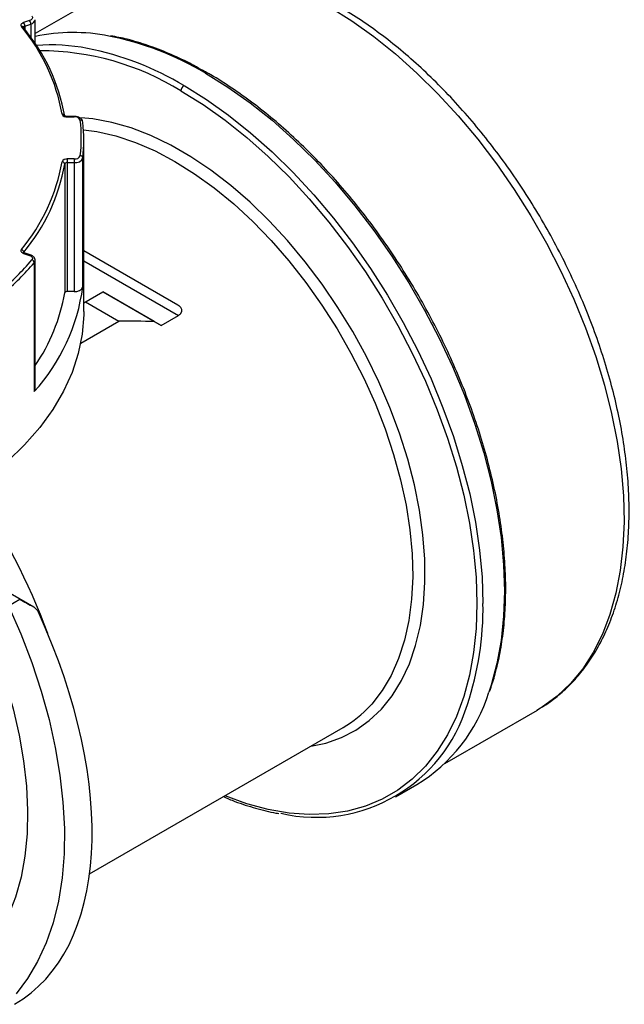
# Model space of a CAD drawing. Header units: inches. Extents: x 0 to 44, y 0 to 34.
# Tile 5 of 7: x 36.4 to 39.1, y 26.3 to 30.7. Entities that reach past the tile are written whole.
import ezdxf

# ---------------------------------------------------------------- set-up
doc = ezdxf.new("R2010")
doc.units = ezdxf.units.IN
doc.header["$LTSCALE"] = 4
doc.header["$MEASUREMENT"] = 0

msp = doc.modelspace()

# ---------------------------------------------------------------- linework, layer by layer
for p, q in [((36.8468, 30.897), (36.4665, 30.6775)), ((36.4409, 30.7366), (36.4136, 30.7274)), ((36.4195, 30.7119), (36.4468, 30.721)), ((36.4195, 30.7119), (36.4195, 30.6971)), ((36.4468, 30.721), (36.4468, 30.661)), ((36.4665, 30.6328), (36.4665, 30.7407)), ((36.4132, 30.7076), (36.4132, 30.7076)), ((37.1284, 30.4173), (37.2216, 30.3597)), ((36.6439, 30.3014), (36.6123, 30.3014)), ((36.6123, 30.2992), (36.6123, 30.3014)), ((36.6123, 30.2992), (36.6439, 30.2992)), ((36.6439, 30.2992), (36.6439, 30.3014)), ((36.6877, 29.4161), (36.6877, 30.1941)), ((36.6006, 30.0856), (36.6006, 29.5005)), ((36.6439, 30.1083), (36.6123, 30.1083)), ((36.6123, 30.1083), (36.6123, 30.0918)), ((36.6123, 30.0918), (36.6439, 30.0918)), ((36.6123, 30.0918), (36.6123, 29.5067)), ((36.6439, 30.1083), (36.6439, 30.0918)), ((36.6439, 30.0918), (36.6439, 29.5067)), ((36.6832, 29.528), (36.6832, 30.1131)), ((36.4147, 29.6851), (36.4147, 29.6827)), ((37.1146, 29.4449), (36.6877, 29.6914)), ((36.4136, 29.68), (36.4409, 29.6709)), ((36.4447, 29.6725), (36.4173, 29.6816)), ((36.4173, 29.6816), (36.4174, 29.6815)), ((36.4624, 29.6374), (36.4624, 29.0523)), ((36.4665, 29.0624), (36.4665, 29.6475)), ((36.6877, 29.646), (37.1169, 29.3981)), ((36.6439, 29.5067), (36.6123, 29.5067)), ((36.6877, 29.4557), (36.7738, 29.5054)), ((36.7738, 29.5054), (37.0382, 29.3527)), ((37.0068, 29.3708), (36.7738, 29.5054)), ((36.695, 29.4599), (36.8472, 29.372)), ((36.6733, 29.2716), (36.8472, 29.372)), ((37.0382, 29.3527), (37.0068, 29.3708)), ((37.0382, 29.3527), (37.1169, 29.3981)), ((36.2689, 28.185), (36.4599, 28.0747)), ((36.3456, 28.0803), (36.3964, 28.1097)), ((38.3266, 27.3644), (38.7463, 27.6067)), ((36.7137, 26.863), (37.8643, 27.5272)), ((38.1019, 27.212), (38.1993, 27.2682))]:
    msp.add_line(p, q)
at = {"flags": 128}
for points in [[(36.4518, 30.7574), (36.4537, 30.7546), (36.4546, 30.7517), (36.4545, 30.7487), (36.4535, 30.7457), (36.4516, 30.743), (36.4487, 30.7405), (36.4451, 30.7383), (36.4409, 30.7366)], [(37.8031, 30.7992), (37.9038, 30.7361), (38.0038, 30.6647), (38.1027, 30.5854), (38.1999, 30.4985), (38.2948, 30.4047), (38.3869, 30.3043), (38.4757, 30.198), (38.5607, 30.0864), (38.6413, 29.9701), (38.7172, 29.8498), (38.788, 29.7261), (38.8531, 29.5997), (38.9123, 29.4714), (38.9652, 29.3418), (39.0116, 29.2117), (39.0511, 29.0819), (39.0835, 28.953), (39.1087, 28.8258), (39.1266, 28.701), (39.1369, 28.5793), (39.1397, 28.4613), (39.1349, 28.3479), (39.1227, 28.2395), (39.1029, 28.1368), (39.0758, 28.0404), (39.0415, 27.9508), (39.0002, 27.8685), (38.9521, 27.794), (38.8975, 27.7277), (38.8367, 27.67), (38.7701, 27.6212), (38.7463, 27.6067)], [(36.4136, 30.7274), (36.41, 30.726), (36.407, 30.7242), (36.4045, 30.7221), (36.4029, 30.7197), (36.4019, 30.7173), (36.4018, 30.7148), (36.4025, 30.7123), (36.4039, 30.7099)], [(37.2398, 30.4976), (37.3412, 30.4347), (37.442, 30.3634), (37.5418, 30.284), (37.6398, 30.1971), (37.7356, 30.1031), (37.8286, 30.0025), (37.9183, 29.8959), (38.0043, 29.784), (38.0859, 29.6672), (38.1629, 29.5464), (38.2346, 29.4221), (38.3008, 29.295), (38.3611, 29.1659), (38.4151, 29.0355), (38.4625, 28.9045), (38.5031, 28.7737), (38.5366, 28.6437), (38.5629, 28.5154), (38.5818, 28.3893), (38.5931, 28.2663), (38.5969, 28.147), (38.5931, 28.0321), (38.5818, 27.9222), (38.5629, 27.8179), (38.5366, 27.7199), (38.5257, 27.6872)], [(37.1423, 30.4414), (37.2438, 30.3784), (37.3446, 30.3071), (37.4443, 30.2278), (37.5424, 30.1408), (37.6382, 30.0468), (37.7312, 29.9462), (37.8209, 29.8397), (37.9068, 29.7277), (37.9885, 29.611), (38.0654, 29.4901), (38.1372, 29.3658), (38.2034, 29.2388), (38.2637, 29.1097), (38.3177, 28.9793), (38.3651, 28.8483), (38.4057, 28.7175), (38.4392, 28.5875), (38.4655, 28.4591), (38.4843, 28.3331), (38.4957, 28.21), (38.4995, 28.0907)], [(37.2216, 30.3597), (37.2288, 30.355), (37.3286, 30.2844), (37.4273, 30.2058), (37.5243, 30.1198), (37.6192, 30.0268), (37.7112, 29.9272), (37.8, 29.8217), (37.8851, 29.7109), (37.9659, 29.5954), (38.042, 29.4758), (38.1131, 29.3528), (38.1786, 29.227), (38.2382, 29.0992), (38.2917, 28.9702), (38.3386, 28.8405), (38.3788, 28.711), (38.412, 28.5824), (38.438, 28.4553), (38.4566, 28.3306), (38.46, 28.3013)], [(37.7176, 27.4425), (37.7859, 27.4568), (37.8569, 27.4816), (37.9229, 27.5157), (37.9836, 27.559), (38.0386, 27.6111), (38.0874, 27.6717), (38.1297, 27.7403), (38.1653, 27.8165), (38.1938, 27.8998), (38.2152, 27.9897), (38.2292, 28.0854), (38.2358, 28.1864), (38.235, 28.292), (38.2267, 28.4015), (38.2109, 28.5141), (38.1879, 28.6291), (38.1577, 28.7457), (38.1205, 28.8631), (38.0767, 28.9805), (38.0264, 29.0972), (37.9701, 29.2123), (37.9082, 29.325), (37.8409, 29.4347), (37.7689, 29.5405), (37.6925, 29.6418), (37.6123, 29.7378), (37.5289, 29.828), (37.4427, 29.9116), (37.3544, 29.9882), (37.2646, 30.0573), (37.1739, 30.1183), (37.0829, 30.1708), (36.9922, 30.2146), (36.9024, 30.2492), (36.8141, 30.2745), (36.728, 30.2903), (36.6733, 30.2954)], [(36.6862, 30.2412), (36.7471, 30.2328), (36.8333, 30.2129), (36.9214, 30.1836), (37.0107, 30.145), (37.1006, 30.0974), (37.1905, 30.0412), (37.2798, 29.9767), (37.3679, 29.9043), (37.4541, 29.8247), (37.5378, 29.7382), (37.6185, 29.6457), (37.6956, 29.5476), (37.7686, 29.4446), (37.837, 29.3375), (37.9002, 29.2271), (37.9579, 29.114), (38.0096, 28.9991), (38.055, 28.8831), (38.0938, 28.7669), (38.1257, 28.6513), (38.1505, 28.5371), (38.168, 28.4251), (38.178, 28.316), (38.1806, 28.2106), (38.1757, 28.1096), (38.1634, 28.0138), (38.1436, 27.9238), (38.1166, 27.8403), (38.0826, 27.7637), (38.0417, 27.6947), (37.9943, 27.6337), (37.9886, 27.6274)], [(36.4039, 29.6976), (36.4025, 29.6952), (36.4018, 29.6927), (36.4019, 29.6902), (36.4029, 29.6877), (36.4045, 29.6854), (36.407, 29.6833), (36.41, 29.6815), (36.4136, 29.68)], [(36.4409, 29.6709), (36.4451, 29.6692), (36.4487, 29.667), (36.4516, 29.6645), (36.4535, 29.6617), (36.4545, 29.6588), (36.4546, 29.6558), (36.4537, 29.6529), (36.4518, 29.6501)], [(36.6877, 29.4161), (36.6876, 29.401), (36.6804, 29.3131), (36.6626, 29.2257), (36.6342, 29.1392), (36.5954, 29.0541), (36.5464, 28.9707), (36.4873, 28.8895), (36.4186, 28.811), (36.3405, 28.7354)], [(38.46, 28.3013), (38.4679, 28.2088), (38.4716, 28.0907)], [(36.1283, 28.2081), (36.1886, 28.091), (36.2429, 27.9721), (36.2909, 27.8519), (36.3323, 27.7315), (36.3669, 27.6114), (36.3943, 27.4926), (36.4144, 27.3758), (36.4271, 27.2617), (36.4323, 27.1511), (36.43, 27.0447), (36.4201, 26.9432), (36.4028, 26.8473), (36.3781, 26.7576), (36.3463, 26.6747), (36.3075, 26.5992), (36.262, 26.5314), (36.21, 26.4719), (36.1519, 26.421), (36.094, 26.3824)], [(36.3456, 28.0803), (36.4016, 27.9519), (36.4511, 27.8225), (36.4939, 27.693), (36.5296, 27.5641), (36.5582, 27.4366), (36.5793, 27.3111), (36.593, 27.1884), (36.5991, 27.0693), (36.5976, 26.9543), (36.5885, 26.8442), (36.5719, 26.7395), (36.5477, 26.641), (36.5163, 26.5491), (36.4778, 26.4644), (36.4323, 26.3874), (36.3802, 26.3185)], [(38.4716, 28.0907), (38.4679, 27.977), (38.4566, 27.8682), (38.438, 27.765), (38.412, 27.668), (38.3788, 27.5777), (38.3386, 27.4945), (38.2917, 27.4191), (38.2382, 27.3517), (38.1786, 27.2928), (38.1131, 27.2427), (38.042, 27.2017), (37.9659, 27.17), (37.8851, 27.1478), (37.8, 27.1352), (37.7112, 27.1322), (37.6192, 27.139), (37.5243, 27.1554), (37.4273, 27.1814), (37.3286, 27.2168), (37.3275, 27.2173)]]:
    msp.add_lwpolyline(points, dxfattribs=at)
for centre, radius, start, end in [((36.4069, 30.7019), 0.00856, 42.4312, 109.9042), ((36.395, 30.7115), 0.0245, 0.9539, 40.6395), ((36.4213, 30.7039), 0.00821, 102.9341, 158.5024), ((36.4223, 30.7206), 0.0245, 0.9539, 40.6395), ((36.4428, 30.7447), 0.0241, 279.6516, 350.4371), ((35.7534, 30.1659), 0.848, 9.8932, 39.9037), ((36.4076, 30.7033), 0.00711, 358.7835, 37.7873), ((35.7605, 30.1561), 0.8528, 9.8932, 39.9037), ((36.6387, 29.8431), 0.8395, 78.8015, 101.836), ((36.5311, 29.3129), 1.3805, 59.1126, 78.6928), ((36.5363, 29.723), 0.9032, 79.2795, 94.0561), ((36.4906, 29.391), 1.2083, 58.1385, 90.1197), ((36.4336, 29.2566), 1.3805, 59.1126, 78.6928), ((37.2455, 30.4902), 0.00934, 61.8357, 127.4707), ((37.1586, 30.4159), 0.0303, 122.6055, 177.3945), ((36.5903, 30.3011), 0.0106, 17.6051, 98.0929), ((36.6089, 30.3211), 0.0222, 205.3757, 278.9841), ((36.6481, 30.2741), 0.0254, 23.6598, 99.4969), ((36.6729, 30.274), 0.0104, 6.1681, 97.8565), ((35.9529, 30.2037), 0.7231, 353.6019, 6.3981), ((35.9607, 30.1941), 0.727, 353.6019, 6.3981), ((35.7534, 30.2416), 0.848, 320.0963, 350.1068), ((35.7605, 30.2321), 0.8528, 320.0963, 350.1068), ((36.6089, 30.0863), 0.0222, 81.0159, 154.6243), ((36.5891, 30.0843), 0.0115, 6.4151, 91.4232), ((36.6106, 30.0809), 0.0111, 81.0159, 154.6243), ((36.6481, 30.1334), 0.0254, 260.5031, 336.3402), ((36.6499, 30.1277), 0.0363, 260.5031, 336.3402), ((36.6719, 30.1118), 0.0114, 6.418, 92.4848), ((36.4005, 29.6838), 0.0142, 5.1304, 76.0364), ((36.4181, 29.6821), 0.0045, 139.1674, 178.0687), ((35.4475, 30.515), 1.3255, 310.7271, 319.2667), ((35.4526, 30.5071), 1.3327, 310.7271, 319.2667), ((36.4167, 29.6778), 0.0038, 80.5473, 144.8172), ((36.444, 29.6687), 0.0038, 80.5042, 144.8242), ((36.4481, 29.6362), 0.0144, 4.97, 74.8204), ((36.4513, 29.6478), 0.0152, 317.0759, 358.9822), ((35.8036, 29.6472), 0.8876, 317.9203, 352.2828), ((36.6106, 29.4958), 0.0111, 81.0159, 154.6243), ((36.6499, 29.5426), 0.0363, 260.5031, 336.3402), ((35.7842, 29.6397), 0.8282, 325.4785, 350.3276), ((36.4513, 29.0627), 0.0152, 317.0811, 358.8485), ((33.9104, 27.0086), 2.7787, 19.8805, 35.1987), ((37.1347, 28.0666), 1.365, 341.4323, 1.014), ((37.8111, 27.9074), 0.7478, 301.2793, 342.8771), ((37.7419, 27.8361), 0.7165, 257.0759, 343.4415), ((37.6028, 27.9788), 0.5219, 300.0727, 317.6761)]:
    msp.add_arc(centre, radius, start, end)
for centre, major_axis, ratio, start_param, end_param in [((36.8352, 28.6969), (2.8226, -0.0001), 0.239187, 1.509969, 1.566563), ((36.1375, 28.2941), (1.9068, -1.0585), 0.016472, 4.857756, 4.891435), ((35.402, 27.8695), (-0.9865, 1.5895), 0.554917, 3.123887, 4.488492)]:
    msp.add_ellipse(centre, major_axis=major_axis, ratio=ratio, start_param=start_param, end_param=end_param)
for points, knots in [([(40.6312, 29.7341), (40.6312, 29.7357), (40.6324, 29.7693), (40.6281, 29.8382), (40.618, 29.9402), (40.6002, 30.0447), (40.5761, 30.1507), (40.5454, 30.2575), (40.5086, 30.3644), (40.4658, 30.4708), (40.4173, 30.576), (40.3635, 30.6793), (40.3048, 30.78), (40.2414, 30.8776), (40.1737, 30.9714), (40.1023, 31.0607), (40.0276, 31.1451), (39.9499, 31.2239), (39.8699, 31.2967), (39.7878, 31.3629), (39.7043, 31.422), (39.6198, 31.4738), (39.5348, 31.5176), (39.4499, 31.5532), (39.3656, 31.5803), (39.2825, 31.5985), (39.2014, 31.6076), (39.1228, 31.6075), (39.0474, 31.5983), (38.9759, 31.5802), (38.9092, 31.5531), (38.8566, 31.5248), (38.8285, 31.5027), (38.8191, 31.4953)], [0, 0, 0, 0, 0.00177, 0.035873, 0.069965, 0.104032, 0.138067, 0.172069, 0.206042, 0.23999, 0.27392, 0.307839, 0.341753, 0.375671, 0.409598, 0.44354, 0.477506, 0.511503, 0.545538, 0.579616, 0.613742, 0.647913, 0.682124, 0.716354, 0.750558, 0.784674, 0.818623, 0.852314, 0.885671, 0.918659, 0.951307, 0.983715, 1, 1, 1, 1]), ([(38.7462, 27.6079), (38.7543, 27.6123), (38.7861, 27.6294), (38.8367, 27.6675), (38.8973, 27.7221), (38.952, 27.7847), (39.001, 27.8544), (39.044, 27.9312), (39.0807, 28.0146), (39.1109, 28.1044), (39.1345, 28.2001), (39.1512, 28.301), (39.1611, 28.4068), (39.164, 28.5168), (39.16, 28.6303), (39.1491, 28.7469), (39.1314, 28.8659), (39.1071, 28.9867), (39.0763, 29.1088), (39.0392, 29.2315), (38.9959, 29.3543), (38.9467, 29.4765), (38.8918, 29.5976), (38.8316, 29.717), (38.7663, 29.8341), (38.6962, 29.9484), (38.6217, 30.0592), (38.5431, 30.166), (38.4608, 30.2684), (38.3753, 30.3658), (38.2868, 30.4576), (38.1958, 30.5436), (38.1028, 30.6232), (38.0081, 30.696), (37.9123, 30.7616), (37.8156, 30.8198), (37.7187, 30.87), (37.6218, 30.9121), (37.5257, 30.9458), (37.4306, 30.9708), (37.3372, 30.9869), (37.2461, 30.994), (37.1577, 30.9921), (37.0727, 30.9812), (36.9916, 30.9613), (36.916, 30.934), (36.8698, 30.9092), (36.8476, 30.8971)], [0, 0, 0, 0, 0.007518, 0.029376, 0.051241, 0.073176, 0.095233, 0.117443, 0.139809, 0.162318, 0.184942, 0.207648, 0.230406, 0.253191, 0.275986, 0.298775, 0.321552, 0.344314, 0.367062, 0.389795, 0.412516, 0.435226, 0.457927, 0.480623, 0.503317, 0.52601, 0.548706, 0.571406, 0.594114, 0.616832, 0.639564, 0.662311, 0.685077, 0.707862, 0.730667, 0.753492, 0.776333, 0.799183, 0.822024, 0.844835, 0.867588, 0.89025, 0.912784, 0.935161, 0.957369, 0.979418, 1, 1, 1, 1]), ([(37.2496, 30.4981), (37.2224, 30.5135), (37.1633, 30.5468), (37.0725, 30.5887), (36.9777, 30.6251), (36.8899, 30.652), (36.8347, 30.6627), (36.8099, 30.6675)], [0, 0, 0, 0, 0.182578, 0.397114, 0.611653, 0.826151, 1, 1, 1, 1]), ([(38.5305, 27.6939), (38.538, 27.7156), (38.5556, 27.7667), (38.5757, 27.8538), (38.5919, 27.9537), (38.6012, 28.0586), (38.6038, 28.1677), (38.5996, 28.2806), (38.5887, 28.3967), (38.5711, 28.5154), (38.5469, 28.6361), (38.5164, 28.7583), (38.4795, 28.8812), (38.4365, 29.0045), (38.3877, 29.1273), (38.3332, 29.2492), (38.2733, 29.3694), (38.2084, 29.4876), (38.1387, 29.603), (38.0645, 29.7151), (37.9864, 29.8233), (37.9045, 29.9271), (37.8194, 30.0261), (37.7314, 30.1197), (37.641, 30.2074), (37.5486, 30.2888), (37.4546, 30.3637), (37.3596, 30.4308), (37.291, 30.4756), (37.2544, 30.4955), (37.2496, 30.4981)], [0, 0, 0, 0, 0.027564, 0.064717, 0.1019, 0.139102, 0.176313, 0.213525, 0.250735, 0.287939, 0.325138, 0.36233, 0.399516, 0.436697, 0.473874, 0.511047, 0.548218, 0.585388, 0.622558, 0.659728, 0.6969, 0.734075, 0.771253, 0.808437, 0.845626, 0.882822, 0.920026, 0.957239, 0.994459, 1, 1, 1, 1]), ([(36.6123, 30.3014), (36.6108, 30.3014), (36.6076, 30.3016), (36.6037, 30.3027), (36.6012, 30.3039), (36.6001, 30.3048), (36.6002, 30.3047), (36.6002, 30.3047)], [0, 0, 0, 0, 0.238952, 0.487097, 0.689492, 0.882778, 1, 1, 1, 1]), ([(36.6832, 30.276), (36.6823, 30.2793), (36.6806, 30.2857), (36.6731, 30.2933), (36.6628, 30.2988), (36.6521, 30.3012), (36.6455, 30.3013), (36.6439, 30.3014)], [0, 0, 0, 0, 0.2176, 0.41357, 0.646791, 0.912894, 1, 1, 1, 1]), ([(36.4173, 29.6816), (36.4164, 29.682), (36.4145, 29.6827), (36.4132, 29.6837), (36.4132, 29.6837), (36.4132, 29.6838)], [0, 0, 0, 0, 0.37434, 0.724792, 1, 1, 1, 1]), ([(36.4661, 29.6475), (36.4662, 29.6485), (36.4667, 29.6526), (36.4634, 29.6595), (36.4565, 29.6674), (36.449, 29.6706), (36.4447, 29.6725)], [0, 0, 0, 0, 0.089062, 0.356037, 0.62599, 1, 1, 1, 1]), ([(37.1169, 29.3981), (37.1181, 29.3989), (37.1205, 29.4003), (37.1236, 29.4028), (37.1263, 29.4054), (37.1284, 29.4081), (37.1301, 29.4109), (37.1314, 29.4137), (37.1322, 29.4165), (37.1325, 29.419), (37.1325, 29.4227), (37.1314, 29.4277), (37.1278, 29.4341), (37.1221, 29.4401), (37.1172, 29.4433), (37.1146, 29.4449)], [0, 0, 0, 0, 0.075545, 0.146835, 0.214024, 0.277296, 0.33687, 0.39301, 0.446029, 0.496302, 0.531421, 0.639536, 0.750303, 0.869014, 1, 1, 1, 1]), ([(36.4599, 28.0747), (36.4609, 28.0741), (36.4629, 28.0729), (36.4659, 28.0707), (36.4689, 28.068), (36.4724, 28.0643), (36.4768, 28.0587), (36.4795, 28.0535), (36.4811, 28.0504)], [0, 0, 0, 0, 0.110126, 0.22848, 0.355157, 0.490232, 0.697355, 1, 1, 1, 1]), ([(37.3209, 27.2134), (37.3385, 27.206), (37.3878, 27.185), (37.4676, 27.1604), (37.5343, 27.1424), (37.569, 27.1374), (37.5735, 27.1368)], [0, 0, 0, 0, 0.205128, 0.574905, 0.94455, 1, 1, 1, 1])]:
    msp.add_open_spline(points, degree=3, knots=knots)

doc.saveas('drawing.dxf')
